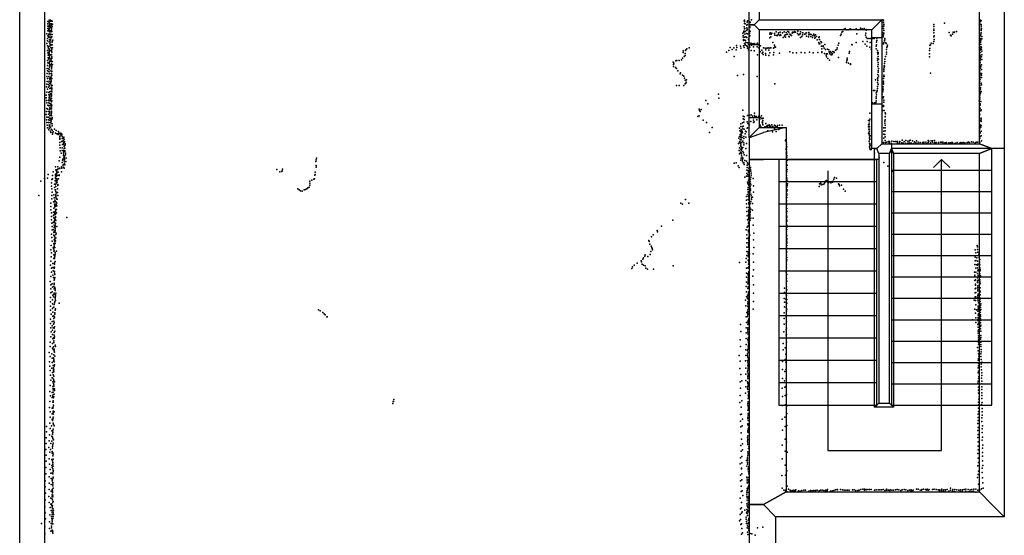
# Model space of a CAD drawing. Extents: x -16507 to -4451, y -8783 to 31162.
# Tile 7 of 11: x -16507 to -4673, y 17384 to 23584. Entities that reach past the tile are written whole.
import ezdxf

# ---------------------------------------------------------------- set-up
doc = ezdxf.new("R2010")
doc.units = 0
for name, color, linetype in [('DOORS', 7, 'continuous'), ('P', 9, 'continuous'), ('ROOMS', 1, 'continuous'), ('THIN', 4, 'continuous'), ('WALLS', 3, 'continuous')]:
    doc.layers.add(name, color=color, linetype=linetype)

msp = doc.modelspace()

# ---------------------------------------------------------------- linework, layer by layer
at = {"layer": 'DOORS'}
for points in [[(-6146.37, 23369.2), (-6146.37, 22569.2), (-6266.37, 22569.2), (-6266.37, 23369.2), (-6146.37, 23369.2)], [(-7620.66, 23283.5), (-7620.66, 22403.5), (-7740.66, 22403.5), (-7740.66, 23283.5), (-7620.66, 23283.5)]]:
    msp.add_lwpolyline(points, dxfattribs=at)
at = {"layer": 'P'}
for p in [(-16169, 23561), (-16151, 23578), (-16148, 23571), (-16138, 23576), (-16134, 23575), (-16131, 23565), (-16124, 23568), (-16115, 23566), (-7801, 23568), (-7797, 23561), (-7794, 23579), (-7764, 23553), (-7758, 23570), (-7730, 23556), (-7713, 23582), (-6141, 23582), (-6124, 23579), (-6124, 23554), (-4962, 23557), (-4959, 23579), (-4949, 23569), (-16170, 23504), (-16169, 23532), (-16169, 23448), (-16167, 23477), (-16156, 23463), (-16154, 23492), (-16153, 23444), (-16152, 23549), (-16152, 23508), (-16150, 23522), (-16148, 23472), (-16148, 23439), (-16146, 23536), (-16142, 23448), (-16139, 23507), (-16137, 23494), (-16134, 23535), (-16134, 23437), (-16133, 23535), (-16126, 23533), (-16125, 23477), (-16124, 23518), (-16123, 23487), (-16123, 23462), (-16123, 23446), (-16122, 23527), (-16120, 23440), (-16115, 23501), (-16111, 23529), (-7804, 23444), (-7802, 23432), (-7799, 23497), (-7796, 23539), (-7796, 23472), (-7791, 23476), (-7789, 23532), (-7789, 23444), (-7788, 23443), (-7769, 23516), (-7767, 23452), (-7766, 23485), (-7765, 23527), (-7763, 23471), (-7736, 23453), (-7733, 23520), (-7730, 23496), (-7730, 23490), (-7728, 23548), (-7726, 23440), (-7414, 23436), (-7366, 23435), (-7318, 23438), (-7273, 23443), (-7264, 23433), (-7219, 23435), (-7196, 23438), (-7193, 23440), (-7181, 23433), (-7155, 23444), (-7123, 23438), (-6624, 23432), (-6614, 23442), (-6596, 23471), (-6587, 23477), (-6573, 23463), (-6551, 23463), (-6524, 23474), (-6505, 23465), (-6476, 23466), (-6453, 23473), (-6429, 23461), (-6403, 23481), (-6380, 23473), (-6358, 23476), (-6335, 23466), (-6335, 23457), (-6128, 23503), (-6125, 23479), (-6122, 23504), (-6122, 23453), (-6121, 23527), (-6119, 23529), (-5521, 23500), (-5520, 23469), (-5520, 23452), (-5518, 23525), (-5391, 23541), (-5288, 23433), (-5273, 23434), (-5248, 23443), (-4961, 23531), (-4952, 23527), (-4952, 23465), (-4951, 23481), (-4951, 23452), (-4949, 23505), (-4947, 23478), (-16180, 23414), (-16171, 23359), (-16171, 23329), (-16167, 23391), (-16157, 23375), (-16155, 23406), (-16154, 23382), (-16152, 23412), (-16151, 23316), (-16150, 23345), (-16148, 23323), (-16140, 23372), (-16139, 23314), (-16138, 23336), (-16137, 23408), (-16137, 23344), (-16136, 23401), (-16127, 23365), (-16126, 23405), (-16121, 23378), (-16117, 23407), (-16117, 23323), (-16109, 23337), (-7816, 23421), (-7813, 23372), (-7811, 23395), (-7809, 23346), (-7807, 23333), (-7796, 23374), (-7793, 23408), (-7790, 23336), (-7782, 23333), (-7778, 23379), (-7770, 23417), (-7768, 23370), (-7758, 23413), (-7748, 23345), (-7744, 23353), (-7737, 23419), (-7737, 23387), (-7730, 23391), (-7491, 23411), (-7491, 23364), (-7485, 23426), (-7480, 23379), (-7473, 23409), (-7468, 23420), (-7436, 23416), (-7434, 23419), (-7430, 23397), (-7411, 23393), (-7400, 23393), (-7392, 23404), (-7386, 23424), (-7370, 23395), (-7365, 23405), (-7357, 23398), (-7338, 23427), (-7329, 23370), (-7313, 23384), (-7308, 23401), (-7301, 23372), (-7296, 23430), (-7289, 23404), (-7280, 23408), (-7264, 23383), (-7257, 23378), (-7250, 23411), (-7241, 23401), (-7232, 23393), (-7222, 23420), (-7203, 23430), (-7158, 23419), (-7147, 23401), (-7136, 23405), (-7127, 23415), (-7121, 23371), (-7107, 23382), (-7099, 23426), (-7097, 23401), (-7095, 23425), (-7074, 23409), (-7058, 23414), (-7054, 23426), (-7049, 23387), (-7027, 23376), (-7025, 23425), (-7023, 23401), (-7022, 23429), (-7010, 23411), (-6999, 23381), (-6993, 23407), (-6978, 23369), (-6975, 23394), (-6962, 23410), (-6955, 23389), (-6949, 23363), (-6948, 23370), (-6944, 23403), (-6928, 23381), (-6922, 23342), (-6903, 23368), (-6897, 23376), (-6892, 23347), (-6876, 23323), (-6641, 23392), (-6632, 23411), (-6446, 23414), (-6375, 23323), (-6340, 23398), (-6339, 23423), (-6332, 23375), (-6323, 23356), (-6321, 23321), (-6301, 23357), (-6282, 23356), (-6251, 23358), (-6236, 23356), (-6207, 23313), (-6204, 23358), (-6204, 23335), (-6132, 23384), (-6128, 23379), (-6127, 23426), (-6124, 23405), (-6123, 23400), (-6119, 23420), (-6112, 23330), (-6110, 23342), (-6109, 23359), (-5521, 23322), (-5520, 23426), (-5518, 23378), (-5516, 23391), (-5515, 23345), (-5335, 23428), (-5318, 23399), (-5310, 23391), (-5296, 23410), (-5278, 23428), (-4958, 23388), (-4957, 23342), (-4955, 23409), (-4953, 23357), (-4953, 23330), (-4949, 23427), (-4942, 23381), (-4942, 23352), (-16179, 23297), (-16173, 23271), (-16172, 23212), (-16165, 23244), (-16158, 23260), (-16154, 23232), (-16153, 23225), (-16151, 23204), (-16149, 23264), (-16145, 23294), (-16140, 23214), (-16134, 23279), (-16134, 23249), (-16133, 23285), (-16133, 23248), (-16130, 23214), (-16126, 23243), (-16126, 23202), (-16123, 23283), (-16119, 23223), (-16117, 23283), (-16115, 23312), (-16111, 23246), (-8532, 23208), (-8503, 23214), (-8501, 23221), (-8488, 23232), (-8462, 23247), (-7984, 23214), (-7969, 23251), (-7943, 23227), (-7925, 23246), (-7897, 23222), (-7892, 23273), (-7886, 23251), (-7845, 23266), (-7838, 23242), (-7806, 23269), (-7800, 23248), (-7797, 23298), (-7787, 23285), (-7787, 23285), (-7786, 23276), (-7779, 23311), (-7768, 23275), (-7765, 23262), (-7758, 23305), (-7758, 23242), (-7748, 23305), (-7747, 23221), (-7744, 23288), (-7741, 23304), (-7741, 23274), (-7732, 23255), (-7718, 23303), (-7716, 23212), (-7714, 23297), (-7713, 23279), (-7696, 23293), (-7688, 23258), (-7678, 23297), (-7678, 23210), (-7657, 23291), (-7645, 23293), (-7644, 23259), (-7640, 23303), (-7630, 23280), (-7627, 23282), (-7623, 23244), (-7616, 23219), (-7606, 23196), (-7603, 23270), (-7588, 23217), (-7567, 23244), (-7547, 23242), (-7538, 23222), (-7527, 23241), (-7523, 23243), (-7511, 23244), (-7503, 23216), (-7500, 23243), (-7483, 23244), (-7479, 23246), (-7455, 23310), (-7448, 23240), (-7441, 23245), (-7434, 23277), (-7430, 23257), (-7422, 23254), (-7251, 23196), (-6903, 23308), (-6896, 23294), (-6890, 23294), (-6870, 23265), (-6868, 23308), (-6865, 23198), (-6864, 23232), (-6850, 23270), (-6848, 23260), (-6837, 23241), (-6831, 23286), (-6820, 23227), (-6796, 23228), (-6783, 23223), (-6777, 23199), (-6762, 23200), (-6732, 23201), (-6722, 23197), (-6701, 23216), (-6686, 23224), (-6681, 23246), (-6670, 23276), (-6663, 23301), (-6532, 23203), (-6506, 23287), (-6500, 23283), (-6455, 23310), (-6344, 23289), (-6325, 23266), (-6290, 23252), (-6283, 23309), (-6272, 23228), (-6213, 23234), (-6212, 23264), (-6207, 23282), (-6197, 23214), (-6125, 23299), (-6125, 23293), (-6122, 23310), (-6095, 23305), (-6092, 23299), (-6089, 23226), (-6086, 23251), (-6082, 23262), (-6077, 23276), (-5571, 23215), (-5569, 23272), (-5569, 23236), (-5562, 23282), (-5559, 23280), (-5550, 23302), (-5528, 23297), (-4961, 23217), (-4958, 23310), (-4957, 23236), (-4956, 23286), (-4956, 23256), (-4946, 23255), (-4946, 23231), (-4944, 23205), (-16174, 23091), (-16168, 23184), (-16164, 23126), (-16163, 23157), (-16158, 23109), (-16156, 23166), (-16151, 23192), (-16151, 23174), (-16148, 23086), (-16147, 23147), (-16147, 23129), (-16147, 23118), (-16137, 23160), (-16134, 23086), (-16133, 23161), (-16133, 23101), (-16130, 23114), (-16130, 23090), (-16124, 23166), (-16124, 23161), (-16122, 23135), (-16122, 23077), (-16121, 23193), (-16121, 23121), (-16116, 23080), (-8621, 23089), (-8609, 23094), (-8581, 23093), (-8551, 23100), (-8539, 23122), (-8531, 23191), (-8522, 23140), (-8510, 23152), (-8509, 23176), (-8011, 23194), (-7921, 23141), (-7639, 23161), (-7584, 23180), (-7577, 23193), (-7570, 23165), (-7542, 23178), (-7537, 23158), (-7502, 23152), (-7489, 23187), (-7447, 23160), (-7443, 23188), (-7374, 23181), (-7215, 23187), (-7169, 23187), (-7115, 23190), (-7072, 23186), (-7014, 23192), (-6972, 23187), (-6915, 23190), (-6867, 23189), (-6834, 23176), (-6815, 23156), (-6810, 23138), (-6809, 23172), (-6797, 23175), (-6795, 23115), (-6774, 23189), (-6772, 23096), (-6768, 23172), (-6753, 23160), (-6749, 23185), (-6744, 23162), (-6739, 23172), (-6718, 23191), (-6664, 23129), (-6564, 23087), (-6562, 23105), (-6561, 23119), (-6539, 23180), (-6196, 23188), (-6196, 23091), (-6195, 23116), (-6192, 23170), (-6190, 23140), (-6188, 23178), (-6187, 23191), (-6184, 23110), (-6110, 23082), (-6109, 23108), (-6099, 23141), (-6090, 23193), (-6090, 23171), (-5572, 23137), (-5570, 23175), (-4963, 23119), (-4962, 23135), (-4962, 23109), (-4961, 23159), (-4961, 23089), (-4960, 23191), (-4945, 23136), (-4944, 23160), (-4944, 23106), (-16177, 22998), (-16172, 22970), (-16171, 23032), (-16168, 23064), (-16157, 22960), (-16156, 22992), (-16151, 23056), (-16151, 22986), (-16151, 22958), (-16150, 23025), (-16150, 23013), (-16148, 23071), (-16143, 23046), (-16133, 23033), (-16133, 22969), (-16128, 23044), (-16126, 22999), (-16126, 22993), (-16125, 23051), (-16122, 22963), (-16121, 23017), (-16121, 22962), (-16121, 22959), (-16113, 23039), (-8653, 23074), (-8649, 23046), (-8647, 23021), (-8643, 23062), (-8624, 23008), (-8611, 22996), (-8598, 22969), (-6570, 23067), (-6544, 23060), (-6523, 23044), (-6521, 23051), (-6192, 23022), (-6190, 23045), (-6189, 23069), (-6187, 22971), (-6183, 22997), (-6121, 22991), (-6121, 22962), (-6119, 22981), (-6118, 23012), (-6116, 23029), (-6113, 23024), (-6111, 23057), (-4967, 22968), (-4965, 23017), (-4964, 23036), (-4964, 22996), (-4962, 23064), (-4953, 23017), (-4947, 23040), (-4945, 22983), (-16182, 22902), (-16178, 22841), (-16176, 22935), (-16173, 22876), (-16156, 22899), (-16153, 22933), (-16151, 22845), (-16147, 22879), (-16144, 22867), (-16143, 22932), (-16133, 22842), (-16131, 22894), (-16131, 22887), (-16131, 22882), (-16128, 22855), (-16125, 22909), (-16124, 22936), (-16122, 22878), (-16120, 22918), (-8570, 22931), (-8564, 22946), (-8539, 22916), (-8525, 22906), (-8516, 22882), (-8509, 22858), (-8492, 22862), (-7880, 22911), (-7808, 22923), (-7645, 22899), (-6219, 22861), (-6197, 22875), (-6194, 22851), (-6193, 22883), (-6193, 22858), (-6192, 22925), (-6190, 22953), (-6184, 22906), (-6125, 22875), (-6124, 22844), (-6122, 22917), (-6122, 22899), (-6118, 22899), (-5560, 22940), (-4968, 22843), (-4964, 22941), (-4964, 22919), (-4963, 22869), (-4962, 22894), (-4947, 22918), (-4946, 22890), (-4945, 22938), (-16183, 22775), (-16181, 22807), (-16172, 22749), (-16161, 22772), (-16159, 22805), (-16157, 22837), (-16148, 22788), (-16144, 22818), (-16143, 22757), (-16139, 22758), (-16137, 22814), (-16134, 22761), (-16131, 22831), (-16131, 22760), (-16127, 22838), (-16126, 22773), (-16123, 22797), (-16120, 22756), (-16119, 22740), (-16118, 22793), (-8612, 22791), (-8581, 22794), (-8523, 22793), (-8507, 22813), (-8502, 22819), (-8498, 22834), (-7432, 22811), (-6244, 22731), (-6229, 22733), (-6201, 22732), (-6198, 22829), (-6198, 22780), (-6197, 22755), (-6190, 22805), (-6189, 22809), (-6132, 22752), (-6131, 22734), (-6130, 22776), (-6129, 22748), (-6126, 22807), (-6125, 22825), (-4970, 22821), (-4966, 22730), (-4965, 22797), (-4959, 22748), (-4957, 22770), (-4951, 22822), (-4951, 22722), (-4946, 22801), (-16188, 22643), (-16187, 22676), (-16184, 22613), (-16179, 22713), (-16161, 22611), (-16156, 22710), (-16156, 22679), (-16154, 22631), (-16153, 22648), (-16149, 22715), (-16148, 22661), (-16145, 22651), (-16145, 22607), (-16144, 22684), (-16144, 22680), (-16144, 22608), (-16138, 22627), (-16136, 22720), (-16136, 22694), (-16135, 22615), (-16128, 22720), (-16127, 22640), (-16126, 22676), (-16126, 22666), (-16124, 22691), (-16124, 22635), (-16119, 22716), (-16119, 22609), (-8260, 22612), (-8108, 22690), (-8105, 22638), (-6214, 22705), (-6214, 22608), (-6211, 22658), (-6211, 22635), (-6210, 22682), (-6205, 22715), (-6140, 22690), (-6139, 22650), (-6132, 22717), (-6128, 22642), (-6123, 22658), (-6121, 22617), (-4974, 22607), (-4968, 22629), (-4967, 22642), (-4965, 22686), (-4965, 22670), (-4960, 22705), (-4957, 22701), (-16182, 22514), (-16181, 22582), (-16168, 22508), (-16167, 22557), (-16158, 22548), (-16155, 22582), (-16146, 22574), (-16145, 22522), (-16145, 22502), (-16140, 22550), (-16135, 22553), (-16133, 22572), (-16127, 22514), (-16126, 22511), (-16125, 22595), (-16125, 22536), (-16125, 22485), (-16123, 22560), (-16122, 22555), (-8342, 22509), (-8337, 22491), (-8315, 22504), (-8238, 22572), (-7816, 22495), (-6256, 22582), (-6232, 22584), (-6218, 22588), (-6131, 22490), (-6126, 22551), (-6123, 22540), (-6122, 22590), (-6115, 22492), (-4970, 22495), (-4964, 22570), (-4964, 22554), (-4964, 22518), (-4955, 22600), (-4954, 22487), (-4952, 22500), (-16189, 22443), (-16185, 22479), (-16183, 22379), (-16182, 22413), (-16164, 22411), (-16162, 22479), (-16162, 22446), (-16159, 22380), (-16150, 22399), (-16148, 22479), (-16147, 22453), (-16146, 22377), (-16144, 22464), (-16143, 22426), (-16139, 22399), (-16136, 22397), (-16129, 22440), (-16126, 22433), (-16125, 22474), (-16124, 22459), (-16123, 22385), (-16118, 22407), (-16117, 22393), (-8356, 22418), (-8340, 22429), (-8329, 22478), (-8294, 22375), (-7813, 22423), (-7812, 22390), (-7801, 22382), (-7799, 22414), (-7760, 22431), (-7736, 22434), (-7722, 22406), (-7715, 22441), (-7698, 22422), (-7689, 22377), (-7686, 22402), (-7677, 22458), (-7677, 22430), (-7677, 22422), (-7671, 22421), (-7662, 22406), (-7660, 22414), (-7653, 22414), (-7651, 22420), (-7646, 22379), (-7624, 22411), (-7622, 22422), (-7612, 22387), (-7602, 22409), (-7592, 22429), (-7588, 22396), (-7579, 22394), (-7575, 22371), (-7573, 22398), (-6306, 22370), (-6295, 22367), (-6290, 22459), (-6290, 22389), (-6106, 22465), (-6105, 22380), (-6104, 22415), (-6103, 22418), (-6101, 22452), (-4970, 22436), (-4970, 22397), (-4968, 22371), (-4966, 22448), (-4951, 22380), (-4950, 22399), (-16180, 22347), (-16178, 22314), (-16173, 22282), (-16159, 22346), (-16156, 22260), (-16154, 22316), (-16153, 22281), (-16150, 22303), (-16144, 22321), (-16141, 22349), (-16135, 22291), (-16129, 22365), (-16129, 22338), (-16128, 22269), (-16117, 22332), (-16116, 22308), (-16116, 22254), (-16088, 22267), (-16068, 22253), (-8254, 22349), (-8185, 22288), (-7855, 22280), (-7839, 22332), (-7839, 22301), (-7837, 22263), (-7836, 22261), (-7821, 22342), (-7820, 22296), (-7817, 22273), (-7810, 22303), (-7802, 22352), (-7800, 22268), (-7762, 22357), (-7762, 22279), (-7761, 22284), (-7756, 22336), (-7741, 22319), (-7721, 22358), (-7686, 22347), (-7679, 22355), (-7607, 22315), (-7599, 22295), (-7584, 22350), (-7581, 22350), (-7579, 22344), (-7578, 22348), (-7577, 22321), (-7575, 22324), (-7552, 22294), (-7538, 22335), (-7531, 22300), (-7521, 22313), (-7517, 22298), (-7511, 22313), (-7497, 22321), (-7491, 22312), (-7490, 22299), (-7477, 22299), (-7465, 22318), (-7454, 22300), (-7436, 22317), (-7434, 22273), (-7428, 22308), (-7422, 22299), (-7403, 22295), (-7403, 22294), (-7399, 22310), (-7383, 22262), (-7374, 22316), (-7344, 22316), (-6307, 22318), (-6306, 22294), (-6303, 22266), (-6297, 22338), (-6296, 22321), (-6293, 22294), (-6293, 22268), (-6119, 22283), (-6109, 22364), (-6108, 22339), (-6105, 22317), (-6104, 22284), (-6104, 22249), (-4969, 22263), (-4968, 22306), (-4967, 22281), (-4966, 22325), (-4953, 22293), (-4952, 22358), (-4950, 22310), (-16138, 22244), (-16131, 22228), (-16111, 22207), (-16108, 22227), (-16106, 22235), (-16075, 22220), (-16059, 22210), (-16048, 22211), (-16045, 22203), (-16039, 22239), (-16035, 22218), (-16024, 22180), (-16024, 22145), (-16023, 22157), (-16020, 22199), (-16019, 22219), (-16012, 22208), (-16009, 22215), (-16007, 22199), (-16001, 22206), (-15998, 22155), (-15997, 22185), (-15986, 22158), (-15983, 22167), (-15977, 22172), (-15972, 22146), (-8215, 22227), (-7863, 22157), (-7855, 22180), (-7853, 22246), (-7849, 22203), (-7846, 22138), (-7841, 22236), (-7841, 22200), (-7839, 22184), (-7838, 22162), (-7836, 22162), (-7835, 22138), (-7834, 22237), (-7832, 22215), (-7830, 22191), (-7825, 22169), (-7822, 22245), (-7818, 22229), (-7805, 22153), (-7803, 22179), (-7789, 22212), (-7782, 22242), (-7779, 22171), (-7775, 22236), (-7514, 22247), (-7459, 22237), (-7414, 22240), (-7301, 22130), (-7297, 22137), (-6305, 22220), (-6297, 22242), (-6296, 22200), (-6295, 22220), (-6295, 22156), (-6293, 22243), (-6293, 22195), (-6293, 22173), (-6289, 22144), (-6288, 22148), (-6286, 22187), (-6120, 22244), (-6120, 22161), (-6119, 22207), (-6107, 22203), (-6105, 22174), (-6105, 22131), (-5901, 22136), (-5857, 22131), (-5805, 22134), (-5589, 22130), (-5511, 22131), (-4968, 22214), (-4966, 22160), (-4965, 22181), (-4964, 22229), (-4952, 22244), (-4950, 22188), (-16026, 22108), (-16026, 22073), (-16019, 22043), (-16004, 22117), (-15998, 22044), (-15993, 22083), (-15987, 22122), (-15983, 22129), (-15981, 22104), (-15981, 22082), (-15974, 22057), (-15974, 22035), (-15973, 22105), (-15967, 22120), (-15966, 22038), (-15963, 22072), (-15961, 22094), (-15960, 22078), (-7868, 22093), (-7857, 22114), (-7857, 22043), (-7846, 22103), (-7844, 22065), (-7841, 22110), (-7840, 22025), (-7839, 22088), (-7837, 22064), (-7836, 22013), (-7833, 22042), (-7832, 22018), (-7829, 22108), (-7827, 22032), (-7817, 22048), (-7815, 22123), (-7804, 22103), (-7803, 22080), (-7781, 22034), (-7773, 22094), (-7301, 22126), (-7296, 22122), (-7294, 22034), (-7293, 22021), (-7290, 22027), (-7289, 22103), (-7289, 22079), (-7288, 22054), (-6296, 22122), (-6294, 22100), (-6292, 22056), (-6288, 22079), (-6287, 22037), (-6286, 22086), (-6286, 22024), (-6284, 22070), (-6274, 22021), (-6123, 22108), (-6102, 22107), (-6083, 22112), (-6063, 22117), (-6058, 22104), (-6053, 22120), (-6031, 22100), (-6026, 22122), (-5999, 22118), (-5982, 22117), (-5974, 22118), (-5958, 22101), (-5955, 22117), (-5931, 22101), (-5929, 22120), (-5905, 22101), (-5887, 22099), (-5875, 22118), (-5860, 22099), (-5832, 22123), (-5832, 22100), (-5815, 22101), (-5813, 22128), (-5798, 22099), (-5789, 22097), (-5778, 22128), (-5762, 22096), (-5754, 22114), (-5735, 22103), (-5727, 22127), (-5709, 22112), (-5708, 22096), (-5684, 22107), (-5658, 22106), (-5640, 22097), (-5639, 22112), (-5614, 22111), (-5610, 22096), (-5591, 22097), (-5588, 22107), (-5580, 22124), (-5565, 22092), (-5560, 22102), (-5553, 22128), (-5536, 22127), (-5536, 22110), (-5511, 22101), (-5509, 22107), (-5494, 22097), (-5492, 22106), (-5465, 22107), (-5438, 22109), (-5422, 22110), (-5413, 22112), (-5412, 22105), (-5392, 22100), (-5385, 22101), (-5367, 22106), (-5339, 22103), (-5321, 22101), (-5304, 22108), (-5295, 22106), (-5294, 22101), (-5266, 22095), (-5258, 22100), (-5241, 22106), (-5212, 22099), (-5195, 22105), (-5181, 22098), (-5166, 22105), (-5148, 22103), (-5121, 22106), (-5102, 22110), (-5092, 22107), (-5066, 22113), (-5046, 22110), (-5024, 22104), (-5011, 22111), (-4996, 22109), (-4967, 22109), (-4947, 22126), (-16024, 21930), (-16019, 22006), (-16008, 21978), (-15997, 22009), (-15994, 21894), (-15988, 21908), (-15980, 21991), (-15980, 21969), (-15980, 21950), (-15979, 22010), (-15979, 21946), (-15976, 21923), (-15970, 21902), (-15968, 21922), (-15967, 21943), (-15965, 21998), (-15963, 22006), (-15957, 21980), (-15957, 21959), (-15950, 21919), (-12944, 21897), (-12941, 21920), (-7859, 22010), (-7857, 21972), (-7844, 21991), (-7842, 21985), (-7841, 21894), (-7836, 21992), (-7835, 21917), (-7834, 21974), (-7833, 21946), (-7832, 21970), (-7818, 21927), (-7818, 21903), (-7816, 22000), (-7815, 21917), (-7806, 21981), (-7801, 21960), (-7773, 21951), (-7293, 21979), (-7291, 21985), (-7291, 21959), (-7291, 21932), (-7291, 21906), (-7290, 22002), (-7289, 21973), (-7286, 21949), (-7286, 21932), (-6234, 21979), (-6176, 21921), (-16078, 21814), (-16071, 21777), (-16060, 21780), (-16054, 21781), (-16048, 21816), (-16045, 21792), (-16034, 21885), (-16025, 21798), (-16025, 21795), (-16004, 21814), (-15999, 21798), (-15998, 21865), (-15988, 21836), (-15979, 21812), (-15975, 21841), (-15972, 21881), (-15972, 21799), (-15968, 21858), (-15965, 21839), (-15953, 21879), (-13416, 21781), (-13350, 21786), (-12948, 21880), (-12945, 21809), (-12942, 21830), (-7921, 21858), (-7896, 21863), (-7873, 21825), (-7861, 21806), (-7818, 21882), (-7818, 21881), (-7811, 21864), (-7803, 21863), (-7798, 21842), (-7791, 21890), (-7771, 21882), (-7768, 21776), (-7762, 21836), (-7762, 21806), (-7760, 21863), (-7753, 21846), (-7747, 21845), (-7742, 21800), (-7737, 21826), (-7725, 21805), (-7724, 21782), (-7291, 21887), (-7290, 21811), (-7289, 21862), (-7284, 21834), (-7283, 21892), (-7283, 21784), (-6119, 21868), (-6073, 21824), (-16207, 21676), (-16172, 21678), (-16163, 21723), (-16119, 21662), (-16113, 21709), (-16113, 21672), (-16104, 21754), (-16078, 21726), (-16077, 21716), (-16075, 21689), (-16075, 21676), (-16067, 21699), (-16065, 21734), (-16064, 21761), (-16064, 21719), (-16061, 21753), (-16061, 21669), (-16060, 21738), (-16054, 21711), (-16045, 21752), (-16040, 21672), (-16034, 21712), (-16032, 21718), (-16004, 21756), (-13379, 21754), (-13358, 21757), (-13352, 21768), (-12973, 21667), (-12964, 21669), (-12961, 21715), (-12956, 21752), (-12955, 21724), (-7790, 21690), (-7771, 21702), (-7767, 21735), (-7756, 21718), (-7755, 21772), (-7755, 21718), (-7751, 21768), (-7750, 21697), (-7747, 21745), (-7741, 21739), (-7741, 21676), (-7723, 21666), (-7718, 21761), (-7718, 21691), (-7716, 21738), (-7716, 21715), (-7693, 21675), (-7290, 21710), (-7289, 21738), (-7288, 21757), (-7287, 21684), (-7286, 21668), (-6723, 21667), (-6714, 21686), (-6691, 21679), (-6009, 21758), (-16252, 21641), (-16126, 21620), (-16124, 21583), (-16120, 21548), (-16087, 21604), (-16087, 21564), (-16082, 21645), (-16076, 21539), (-16075, 21600), (-16074, 21578), (-16072, 21648), (-16070, 21618), (-16064, 21635), (-16058, 21653), (-16055, 21630), (-16052, 21549), (-16050, 21600), (-16048, 21590), (-13162, 21549), (-13147, 21538), (-13072, 21542), (-13056, 21549), (-13043, 21561), (-13028, 21569), (-13020, 21643), (-13020, 21619), (-13020, 21593), (-12996, 21653), (-7761, 21630), (-7757, 21541), (-7754, 21611), (-7752, 21566), (-7747, 21652), (-7746, 21629), (-7743, 21592), (-7734, 21588), (-7726, 21641), (-7726, 21572), (-7724, 21550), (-7723, 21619), (-7718, 21599), (-7687, 21587), (-7293, 21634), (-7285, 21571), (-7284, 21539), (-7282, 21591), (-7280, 21642), (-7279, 21610), (-6897, 21576), (-6893, 21608), (-6882, 21628), (-6877, 21613), (-6873, 21598), (-6853, 21603), (-6837, 21609), (-6831, 21626), (-6823, 21640), (-6808, 21651), (-6792, 21630), (-6782, 21626), (-6758, 21623), (-6736, 21631), (-6729, 21642), (-6666, 21611), (-6659, 21601), (-6652, 21587), (-6631, 21593), (-6604, 21544), (-16275, 21471), (-16120, 21468), (-16120, 21429), (-16116, 21511), (-16095, 21478), (-16093, 21441), (-16080, 21536), (-16074, 21458), (-16074, 21454), (-16072, 21477), (-16071, 21517), (-16071, 21467), (-16070, 21496), (-16069, 21436), (-16060, 21426), (-16056, 21426), (-16054, 21507), (-16050, 21468), (-13131, 21525), (-13110, 21523), (-13088, 21537), (-8503, 21420), (-7772, 21458), (-7759, 21482), (-7752, 21513), (-7751, 21423), (-7748, 21504), (-7746, 21457), (-7745, 21470), (-7740, 21517), (-7740, 21494), (-7740, 21442), (-7739, 21450), (-7732, 21509), (-7723, 21528), (-7719, 21484), (-7714, 21464), (-7711, 21443), (-7711, 21421), (-7698, 21449), (-7687, 21511), (-7287, 21489), (-7287, 21474), (-7287, 21446), (-7285, 21534), (-7285, 21523), (-6584, 21523), (-16132, 21377), (-16132, 21337), (-16101, 21394), (-16098, 21316), (-16087, 21394), (-16087, 21365), (-16086, 21414), (-16086, 21335), (-16083, 21348), (-16077, 21302), (-16075, 21399), (-16074, 21340), (-16071, 21367), (-16069, 21357), (-16065, 21384), (-16065, 21375), (-16064, 21302), (-16059, 21345), (-8559, 21377), (-8542, 21366), (-8465, 21379), (-7771, 21415), (-7770, 21371), (-7769, 21326), (-7748, 21418), (-7745, 21381), (-7745, 21371), (-7745, 21327), (-7744, 21373), (-7737, 21406), (-7736, 21317), (-7734, 21346), (-7731, 21326), (-7728, 21371), (-7718, 21395), (-7718, 21307), (-7700, 21375), (-7290, 21409), (-7289, 21394), (-7289, 21363), (-7289, 21345), (-7288, 21313), (-16131, 21297), (-16126, 21217), (-16125, 21260), (-16102, 21271), (-16100, 21231), (-16095, 21202), (-16092, 21239), (-16092, 21197), (-16087, 21256), (-16087, 21242), (-16085, 21275), (-16084, 21266), (-16084, 21190), (-16079, 21255), (-16078, 21207), (-16077, 21244), (-16076, 21283), (-16076, 21219), (-16064, 21261), (-15940, 21205), (-7768, 21278), (-7764, 21227), (-7749, 21247), (-7748, 21240), (-7748, 21194), (-7747, 21294), (-7745, 21183), (-7744, 21271), (-7744, 21227), (-7743, 21278), (-7743, 21209), (-7737, 21295), (-7732, 21216), (-7728, 21239), (-7727, 21261), (-7726, 21283), (-7721, 21197), (-7700, 21292), (-7690, 21196), (-7290, 21290), (-7289, 21256), (-7289, 21217), (-7288, 21276), (-7287, 21223), (-7287, 21204), (-16124, 21178), (-16122, 21137), (-16118, 21097), (-16104, 21144), (-16094, 21086), (-16093, 21162), (-16091, 21114), (-16088, 21145), (-16087, 21103), (-16083, 21171), (-16082, 21076), (-16081, 21113), (-16081, 21094), (-16078, 21177), (-16078, 21131), (-16077, 21136), (-16073, 21170), (-16060, 21098), (-8794, 21101), (-8657, 21171), (-7765, 21090), (-7761, 21179), (-7750, 21105), (-7747, 21148), (-7747, 21133), (-7742, 21098), (-7741, 21149), (-7741, 21120), (-7739, 21142), (-7727, 21174), (-7692, 21114), (-7289, 21126), (-7288, 21175), (-7287, 21109), (-7286, 21160), (-7286, 21090), (-16123, 21005), (-16120, 20964), (-16116, 21056), (-16105, 21059), (-16095, 21023), (-16095, 20993), (-16091, 21041), (-16090, 20985), (-16087, 20972), (-16086, 21040), (-16085, 21027), (-16085, 20948), (-16081, 21056), (-16080, 21044), (-16073, 20962), (-16071, 20999), (-16070, 21017), (-8914, 20973), (-8894, 20997), (-8844, 21047), (-8841, 21032), (-7774, 21057), (-7768, 20953), (-7767, 20998), (-7750, 21053), (-7747, 20963), (-7747, 20948), (-7746, 21049), (-7746, 21033), (-7745, 20949), (-7744, 21043), (-7741, 21013), (-7741, 20992), (-7740, 20971), (-7733, 20994), (-7684, 21015), (-7289, 21031), (-7289, 21004), (-7288, 21059), (-7288, 20953), (-7287, 20985), (-16129, 20867), (-16117, 20922), (-16105, 20840), (-16097, 20892), (-16092, 20938), (-16091, 20876), (-16091, 20858), (-16090, 20942), (-16085, 20944), (-16084, 20915), (-16083, 20896), (-16083, 20844), (-16081, 20892), (-16075, 20926), (-8946, 20930), (-8941, 20916), (-8935, 20886), (-8917, 20859), (-8911, 20845), (-8905, 20831), (-7767, 20899), (-7766, 20847), (-7749, 20843), (-7748, 20904), (-7747, 20885), (-7747, 20851), (-7745, 20927), (-7744, 20870), (-7741, 20865), (-7687, 20935), (-7684, 20844), (-7289, 20846), (-7287, 20895), (-7286, 20912), (-7286, 20869), (-7285, 20936), (-4998, 20870), (-4996, 20853), (-16133, 20818), (-16129, 20731), (-16125, 20781), (-16097, 20824), (-16097, 20802), (-16097, 20712), (-16096, 20758), (-16095, 20823), (-16092, 20804), (-16087, 20728), (-16087, 20714), (-16086, 20731), (-16084, 20748), (-16082, 20766), (-16081, 20783), (-16063, 20802), (-9010, 20722), (-8994, 20742), (-8990, 20758), (-8958, 20738), (-8929, 20762), (-8922, 20795), (-8902, 20816), (-7777, 20711), (-7767, 20798), (-7767, 20747), (-7753, 20793), (-7752, 20773), (-7750, 20732), (-7748, 20753), (-7748, 20751), (-7745, 20815), (-7743, 20793), (-7736, 20768), (-7691, 20767), (-7291, 20751), (-7289, 20824), (-7288, 20794), (-7288, 20726), (-5023, 20818), (-5023, 20728), (-5015, 20780), (-5001, 20721), (-4993, 20821), (-4992, 20790), (-4977, 20757), (-4976, 20772), (-4975, 20723), (-16138, 20630), (-16134, 20681), (-16125, 20595), (-16111, 20604), (-16110, 20652), (-16093, 20609), (-16090, 20661), (-16088, 20643), (-16088, 20608), (-16081, 20677), (-9148, 20593), (-9140, 20610), (-9122, 20630), (-9086, 20654), (-9038, 20684), (-9032, 20670), (-9026, 20642), (-9016, 20705), (-9008, 20632), (-8988, 20622), (-8981, 20594), (-8653, 20625), (-7855, 20663), (-7781, 20666), (-7773, 20595), (-7755, 20600), (-7750, 20692), (-7748, 20644), (-7747, 20696), (-7745, 20672), (-7743, 20652), (-7743, 20602), (-7742, 20612), (-7740, 20592), (-7738, 20683), (-7736, 20633), (-7686, 20667), (-7291, 20678), (-7291, 20599), (-7290, 20645), (-7286, 20697), (-5028, 20639), (-5024, 20684), (-5016, 20594), (-5013, 20687), (-5008, 20635), (-4994, 20682), (-4994, 20633), (-4994, 20600), (-4990, 20645), (-4971, 20654), (-4970, 20671), (-4968, 20701), (-4967, 20634), (-4967, 20600), (-16132, 20494), (-16126, 20547), (-16110, 20512), (-16106, 20563), (-16099, 20483), (-16094, 20481), (-16091, 20591), (-16087, 20555), (-16087, 20537), (-16085, 20520), (-16084, 20485), (-8962, 20583), (-8890, 20585), (-7772, 20486), (-7770, 20537), (-7757, 20529), (-7750, 20510), (-7750, 20480), (-7749, 20535), (-7746, 20490), (-7745, 20528), (-7744, 20551), (-7694, 20498), (-7687, 20576), (-7293, 20546), (-7292, 20565), (-7292, 20518), (-7288, 20519), (-5033, 20548), (-5026, 20510), (-5026, 20497), (-5015, 20546), (-4994, 20531), (-4993, 20478), (-4992, 20564), (-4988, 20508), (-4987, 20576), (-4965, 20528), (-4964, 20562), (-4963, 20579), (-4961, 20487), (-4960, 20505), (-16140, 20436), (-16133, 20395), (-16118, 20408), (-16111, 20366), (-16096, 20377), (-16093, 20400), (-16092, 20452), (-16091, 20417), (-16090, 20469), (-16086, 20364), (-7776, 20377), (-7771, 20427), (-7756, 20409), (-7753, 20454), (-7752, 20450), (-7750, 20430), (-7750, 20370), (-7749, 20470), (-7749, 20422), (-7748, 20360), (-7747, 20421), (-7738, 20392), (-7689, 20394), (-7314, 20355), (-7290, 20373), (-7289, 20471), (-7286, 20439), (-5026, 20448), (-5018, 20454), (-5018, 20404), (-5018, 20391), (-5017, 20355), (-4993, 20442), (-4993, 20424), (-4989, 20383), (-4989, 20364), (-4987, 20453), (-4968, 20402), (-4966, 20456), (-4966, 20436), (-4963, 20415), (-4963, 20358), (-16136, 20242), (-16133, 20346), (-16131, 20298), (-16116, 20311), (-16108, 20271), (-16099, 20253), (-16095, 20278), (-16093, 20295), (-16092, 20347), (-16081, 20244), (-16080, 20329), (-16079, 20346), (-16076, 20277), (-16075, 20258), (-16074, 20294), (-7772, 20313), (-7771, 20250), (-7760, 20273), (-7756, 20251), (-7755, 20350), (-7750, 20271), (-7747, 20300), (-7746, 20354), (-7746, 20291), (-7745, 20311), (-7688, 20294), (-7315, 20304), (-7296, 20277), (-7289, 20269), (-7287, 20334), (-5025, 20349), (-5025, 20250), (-5023, 20298), (-5015, 20253), (-5014, 20302), (-4992, 20269), (-4990, 20345), (-4990, 20247), (-4989, 20325), (-4987, 20283), (-4967, 20303), (-4965, 20239), (-4963, 20318), (-4962, 20277), (-16138, 20138), (-16137, 20191), (-16113, 20216), (-16113, 20165), (-16102, 20127), (-16096, 20126), (-16092, 20160), (-16087, 20177), (-16085, 20193), (-16079, 20227), (-16076, 20209), (-16032, 20174), (-7782, 20211), (-7779, 20144), (-7758, 20231), (-7755, 20172), (-7754, 20192), (-7754, 20133), (-7751, 20185), (-7750, 20153), (-7749, 20233), (-7749, 20214), (-7748, 20131), (-7743, 20232), (-7687, 20196), (-7318, 20232), (-7316, 20185), (-7315, 20129), (-7297, 20224), (-7295, 20122), (-7293, 20186), (-7287, 20219), (-7285, 20174), (-5036, 20210), (-5019, 20207), (-5017, 20155), (-4992, 20228), (-4989, 20205), (-4988, 20140), (-4988, 20118), (-4983, 20177), (-4965, 20219), (-4963, 20194), (-4958, 20147), (-4958, 20124), (-4956, 20165), (-16137, 20089), (-16130, 20042), (-16114, 20112), (-16108, 20068), (-16107, 20018), (-16097, 20022), (-16087, 20007), (-16085, 20058), (-16085, 20041), (-16082, 20091), (-16078, 20108), (-12914, 20094), (-12897, 20081), (-12865, 20061), (-12848, 20046), (-12836, 20034), (-12816, 20009), (-12813, 20010), (-7775, 20010), (-7769, 20064), (-7759, 20015), (-7757, 20054), (-7756, 20093), (-7755, 20045), (-7754, 20074), (-7754, 20034), (-7747, 20114), (-7741, 20116), (-7740, 20040), (-7740, 20037), (-7691, 20104), (-7317, 20060), (-7294, 20008), (-7291, 20079), (-7288, 20023), (-7287, 20101), (-5027, 20101), (-5020, 20054), (-5008, 20094), (-4989, 20077), (-4988, 20098), (-4988, 20030), (-4985, 20003), (-4983, 20046), (-4964, 20088), (-4961, 20063), (-4959, 20014), (-4958, 20035), (-4956, 20100), (-16138, 19982), (-16136, 19931), (-16116, 19954), (-16115, 19903), (-16099, 19924), (-16096, 19957), (-16095, 19991), (-16094, 19940), (-16090, 19890), (-7845, 19917), (-7773, 19943), (-7755, 19957), (-7754, 19917), (-7752, 19937), (-7749, 19976), (-7747, 19956), (-7745, 19985), (-7745, 19920), (-7319, 19989), (-7318, 19923), (-7295, 19931), (-7289, 19954), (-5056, 19976), (-5016, 19999), (-5014, 19942), (-4989, 19917), (-4988, 19963), (-4986, 19888), (-4985, 19981), (-4984, 19934), (-4960, 19992), (-4958, 19893), (-4957, 19965), (-4957, 19940), (-4954, 19911), (-16134, 19879), (-16134, 19771), (-16129, 19830), (-16114, 19850), (-16113, 19798), (-16105, 19879), (-16091, 19873), (-16091, 19822), (-16091, 19789), (-16089, 19772), (-16084, 19839), (-7840, 19836), (-7777, 19818), (-7774, 19879), (-7757, 19878), (-7756, 19874), (-7756, 19858), (-7756, 19839), (-7756, 19819), (-7752, 19800), (-7751, 19797), (-7741, 19780), (-7322, 19830), (-7296, 19858), (-7295, 19790), (-7289, 19876), (-7289, 19800), (-4988, 19816), (-4985, 19837), (-4981, 19856), (-4981, 19781), (-4957, 19867), (-4956, 19763), (-4955, 19839), (-4953, 19785), (-16140, 19708), (-16139, 19653), (-16113, 19688), (-16109, 19747), (-16102, 19758), (-16100, 19648), (-16098, 19721), (-16096, 19704), (-16094, 19755), (-16079, 19671), (-16076, 19654), (-7848, 19735), (-7845, 19652), (-7777, 19750), (-7776, 19678), (-7756, 19738), (-7754, 19741), (-7752, 19659), (-7751, 19722), (-7748, 19702), (-7748, 19682), (-7747, 19761), (-7746, 19663), (-7745, 19741), (-7331, 19688), (-7289, 19707), (-4984, 19734), (-4984, 19680), (-4982, 19757), (-4982, 19705), (-4960, 19741), (-4956, 19653), (-4955, 19708), (-4955, 19679), (-16152, 19582), (-16142, 19535), (-16121, 19564), (-16111, 19635), (-16106, 19618), (-16096, 19552), (-16094, 19620), (-16092, 19603), (-16088, 19586), (-16086, 19536), (-7859, 19546), (-7780, 19544), (-7778, 19613), (-7761, 19605), (-7759, 19546), (-7758, 19565), (-7757, 19526), (-7755, 19623), (-7751, 19585), (-7749, 19643), (-7744, 19643), (-7744, 19583), (-7743, 19623), (-7331, 19613), (-7308, 19638), (-7298, 19561), (-4993, 19641), (-4985, 19600), (-4981, 19565), (-4979, 19536), (-4954, 19566), (-4953, 19535), (-4951, 19591), (-4949, 19616), (-16148, 19471), (-16145, 19416), (-16118, 19512), (-16115, 19460), (-16105, 19426), (-16101, 19518), (-16100, 19478), (-16098, 19501), (-16097, 19484), (-16093, 19468), (-16092, 19417), (-16089, 19434), (-7848, 19476), (-7783, 19480), (-7760, 19487), (-7757, 19427), (-7754, 19467), (-7753, 19445), (-7751, 19408), (-7749, 19510), (-7749, 19506), (-7746, 19485), (-7745, 19447), (-7744, 19427), (-7339, 19472), (-7305, 19497), (-7298, 19465), (-4986, 19488), (-4983, 19423), (-4982, 19511), (-4981, 19449), (-4950, 19410), (-4949, 19498), (-4949, 19440), (-4944, 19464), (-16139, 19365), (-16138, 19308), (-16120, 19393), (-16113, 19343), (-16104, 19313), (-16102, 19382), (-16100, 19365), (-16099, 19399), (-16098, 19348), (-16096, 19297), (-16095, 19375), (-7851, 19388), (-7841, 19318), (-7779, 19395), (-7779, 19320), (-7758, 19349), (-7757, 19299), (-7756, 19290), (-7754, 19370), (-7753, 19329), (-7753, 19309), (-7750, 19388), (-7339, 19378), (-7312, 19354), (-7297, 19378), (-4988, 19339), (-4987, 19398), (-4982, 19359), (-4980, 19293), (-4946, 19374), (-4944, 19305), (-4943, 19337), (-16139, 19184), (-16134, 19251), (-16118, 19278), (-16111, 19277), (-16108, 19231), (-16108, 19171), (-16102, 19262), (-16099, 19210), (-16098, 19193), (-16097, 19245), (-16096, 19176), (-16090, 19229), (-7847, 19229), (-7829, 19240), (-7780, 19245), (-7759, 19231), (-7756, 19270), (-7756, 19211), (-7755, 19217), (-7755, 19171), (-7753, 19190), (-7744, 19207), (-7339, 19268), (-7314, 19242), (-7296, 19269), (-7293, 19176), (-4991, 19213), (-4985, 19237), (-4984, 19270), (-4945, 19275), (-4943, 19239), (-4943, 19204), (-16146, 19113), (-16138, 19062), (-16116, 19099), (-16110, 19069), (-16106, 19132), (-16106, 19105), (-16103, 19150), (-16092, 19082), (-16090, 19143), (-16088, 19126), (-7849, 19065), (-7843, 19151), (-7783, 19092), (-7781, 19169), (-7758, 19151), (-7755, 19137), (-7751, 19068), (-7750, 19110), (-7745, 19089), (-7741, 19167), (-7741, 19069), (-7341, 19154), (-7339, 19054), (-7310, 19164), (-7308, 19066), (-7292, 19075), (-4983, 19165), (-4982, 19129), (-4982, 19094), (-4944, 19138), (-4943, 19170), (-4943, 19065), (-4942, 19097), (-16144, 18991), (-16115, 19039), (-16108, 19051), (-16108, 18983), (-16105, 19035), (-16105, 19001), (-16104, 18983), (-16100, 18949), (-16095, 19047), (-12020, 18968), (-12019, 18992), (-12012, 18994), (-12008, 19016), (-7852, 18981), (-7829, 19000), (-7757, 18970), (-7756, 18950), (-7753, 18990), (-7750, 19030), (-7747, 19049), (-7740, 18944), (-7337, 18944), (-7307, 18952), (-4983, 18986), (-4983, 18951), (-4980, 19019), (-4976, 19050), (-4945, 18956), (-4943, 19028), (-4937, 18982), (-16147, 18922), (-16140, 18867), (-16117, 18846), (-16115, 18911), (-16107, 18912), (-16106, 18840), (-16104, 18930), (-16104, 18859), (-16103, 18877), (-16094, 18870), (-7843, 18835), (-7835, 18924), (-7831, 18842), (-7754, 18887), (-7752, 18848), (-7751, 18827), (-7750, 18929), (-7748, 18908), (-7748, 18888), (-7292, 18934), (-7286, 18847), (-4986, 18841), (-4983, 18873), (-4982, 18911), (-4939, 18908), (-4939, 18868), (-4939, 18830), (-16144, 18731), (-16139, 18803), (-16126, 18701), (-16115, 18781), (-16111, 18766), (-16106, 18786), (-16105, 18732), (-16104, 18805), (-16100, 18715), (-16094, 18699), (-7844, 18757), (-7824, 18700), (-7818, 18782), (-7756, 18803), (-7756, 18716), (-7755, 18787), (-7755, 18725), (-7752, 18766), (-7752, 18704), (-7748, 18806), (-7341, 18781), (-7311, 18806), (-7285, 18705), (-4990, 18727), (-4988, 18766), (-4985, 18800), (-4944, 18798), (-4942, 18753), (-4936, 18699), (-16186, 18693), (-16185, 18627), (-16148, 18591), (-16142, 18666), (-16122, 18641), (-16111, 18601), (-16109, 18639), (-16109, 18620), (-16106, 18658), (-7839, 18689), (-7836, 18616), (-7757, 18628), (-7757, 18580), (-7754, 18642), (-7750, 18662), (-7750, 18620), (-7745, 18681), (-7340, 18648), (-7307, 18691), (-4990, 18643), (-4988, 18595), (-4986, 18679), (-4939, 18620), (-4938, 18662), (-16189, 18487), (-16188, 18555), (-16151, 18519), (-16134, 18487), (-16120, 18576), (-16119, 18516), (-16114, 18563), (-16108, 18472), (-16107, 18546), (-16105, 18492), (-16102, 18530), (-7841, 18464), (-7833, 18538), (-7820, 18483), (-7759, 18560), (-7759, 18517), (-7756, 18538), (-7756, 18495), (-7755, 18530), (-7755, 18474), (-7344, 18467), (-7308, 18540), (-7290, 18503), (-4990, 18559), (-4987, 18506), (-4937, 18527), (-4934, 18565), (-4930, 18467), (-16191, 18414), (-16188, 18347), (-16157, 18439), (-16146, 18385), (-16135, 18416), (-16117, 18372), (-16116, 18393), (-16114, 18450), (-16112, 18432), (-16110, 18376), (-16103, 18360), (-7837, 18395), (-7819, 18413), (-7756, 18389), (-7755, 18346), (-7753, 18366), (-7747, 18429), (-7745, 18450), (-7308, 18394), (-7283, 18385), (-4989, 18368), (-4986, 18457), (-4985, 18410), (-4936, 18432), (-4933, 18380), (-16189, 18276), (-16153, 18304), (-16147, 18239), (-16121, 18296), (-16111, 18278), (-16110, 18240), (-16108, 18338), (-16108, 18260), (-16106, 18300), (-7846, 18242), (-7842, 18317), (-7829, 18257), (-7826, 18332), (-7772, 18282), (-7761, 18261), (-7759, 18304), (-7759, 18282), (-7758, 18325), (-7758, 18238), (-7344, 18303), (-7308, 18229), (-4985, 18312), (-4982, 18258), (-4935, 18336), (-4933, 18281), (-16193, 18123), (-16191, 18198), (-16142, 18174), (-16134, 18132), (-16121, 18223), (-16117, 18199), (-16115, 18130), (-16108, 18121), (-16107, 18182), (-16104, 18215), (-16104, 18164), (-16103, 18145), (-7843, 18106), (-7832, 18183), (-7831, 18190), (-7827, 18121), (-7766, 18216), (-7753, 18170), (-7752, 18192), (-7749, 18146), (-7745, 18212), (-7744, 18122), (-7286, 18158), (-4989, 18221), (-4988, 18114), (-4983, 18155), (-4938, 18192), (-4937, 18137), (-4929, 18223), (-16201, 18038), (-16152, 18012), (-16151, 18086), (-16127, 18067), (-16127, 17994), (-16117, 18038), (-16115, 18058), (-16112, 18051), (-16110, 18020), (-16109, 17999), (-16105, 18083), (-16103, 18076), (-7843, 18037), (-7827, 18052), (-7768, 18084), (-7764, 18060), (-7763, 18037), (-7762, 18014), (-7757, 18015), (-7749, 18035), (-7748, 18079), (-7745, 18055), (-7346, 18101), (-7301, 18105), (-4996, 18079), (-4984, 18000), (-4933, 18074), (-4931, 18015), (-16199, 17966), (-16198, 17892), (-16152, 17935), (-16130, 17914), (-16118, 17934), (-16117, 17872), (-16116, 17914), (-16114, 17893), (-16113, 17927), (-16113, 17907), (-16108, 17979), (-16105, 17952), (-7835, 17974), (-7834, 17911), (-7824, 17919), (-7769, 17880), (-7766, 17902), (-7765, 17948), (-7763, 17924), (-7758, 17925), (-7753, 17899), (-7752, 17968), (-7752, 17945), (-7744, 17987), (-7741, 17871), (-7342, 17950), (-7324, 17925), (-7304, 17925), (-7301, 17910), (-7284, 17973), (-7281, 17907), (-7266, 17940), (-7247, 17927), (-7240, 17910), (-7228, 17914), (-7223, 17924), (-7207, 17919), (-7203, 17927), (-7186, 17920), (-7179, 17930), (-7146, 17919), (-7125, 17915), (-7105, 17923), (-7084, 17926), (-7064, 17925), (-7024, 17916), (-7004, 17921), (-6983, 17920), (-6963, 17922), (-6943, 17922), (-6923, 17926), (-6897, 17920), (-6883, 17925), (-6863, 17925), (-6841, 17924), (-6821, 17919), (-6816, 17926), (-6801, 17917), (-6796, 17933), (-6761, 17916), (-6740, 17920), (-6720, 17921), (-6700, 17930), (-6680, 17936), (-6676, 17931), (-6640, 17933), (-6619, 17930), (-6598, 17926), (-6578, 17926), (-6558, 17928), (-6537, 17926), (-6497, 17930), (-6477, 17931), (-6456, 17922), (-6435, 17923), (-6416, 17925), (-6396, 17936), (-6375, 17939), (-6355, 17937), (-6354, 17928), (-6334, 17936), (-6334, 17929), (-6314, 17934), (-6293, 17935), (-6274, 17933), (-6231, 17928), (-6211, 17931), (-6190, 17932), (-6169, 17929), (-6149, 17930), (-6128, 17933), (-6109, 17922), (-6088, 17937), (-6087, 17925), (-6068, 17925), (-6065, 17928), (-6047, 17924), (-6045, 17931), (-6024, 17925), (-6003, 17926), (-5982, 17932), (-5962, 17936), (-5940, 17931), (-5917, 17922), (-5899, 17930), (-5878, 17935), (-5856, 17929), (-5833, 17923), (-5812, 17926), (-5794, 17919), (-5792, 17930), (-5774, 17922), (-5769, 17925), (-5730, 17937), (-5709, 17937), (-5684, 17926), (-5669, 17927), (-5665, 17935), (-5644, 17937), (-5621, 17935), (-5604, 17925), (-5601, 17937), (-5582, 17926), (-5577, 17933), (-5535, 17935), (-5515, 17940), (-5491, 17936), (-5468, 17929), (-5451, 17917), (-5446, 17932), (-5429, 17921), (-5425, 17937), (-5407, 17915), (-5401, 17929), (-5383, 17910), (-5380, 17932), (-5358, 17933), (-5341, 17915), (-5321, 17928), (-5318, 17949), (-5296, 17917), (-5291, 17934), (-5270, 17909), (-5269, 17936), (-5243, 17929), (-5219, 17925), (-5203, 17912), (-5198, 17929), (-5181, 17914), (-5176, 17932), (-5155, 17936), (-5135, 17913), (-5134, 17940), (-5109, 17905), (-5107, 17933), (-5088, 17909), (-5083, 17929), (-5065, 17910), (-5062, 17935), (-5042, 17914), (-5039, 17938), (-5016, 17938), (-5015, 17902), (-4990, 17928), (-4967, 17929), (-4947, 17942), (-4927, 17951), (-16201, 17810), (-16155, 17852), (-16153, 17778), (-16133, 17832), (-16132, 17758), (-16120, 17828), (-16119, 17764), (-16117, 17851), (-16114, 17809), (-16110, 17867), (-16110, 17846), (-16110, 17781), (-16106, 17791), (-7846, 17830), (-7833, 17777), (-7817, 17861), (-7766, 17856), (-7766, 17763), (-7765, 17833), (-7762, 17808), (-7753, 17783), (-7752, 17830), (-7751, 17759), (-7749, 17805), (-7748, 17851), (-16203, 17727), (-16199, 17653), (-16142, 17719), (-16130, 17680), (-16121, 17741), (-16117, 17721), (-16116, 17656), (-16116, 17634), (-16115, 17678), (-16113, 17701), (-16111, 17738), (-16106, 17653), (-16103, 17700), (-16102, 17679), (-16102, 17634), (-7846, 17634), (-7843, 17702), (-7832, 17649), (-7831, 17714), (-7823, 17665), (-7790, 17684), (-7773, 17653), (-7766, 17692), (-7764, 17668), (-7762, 17737), (-7762, 17645), (-7757, 17720), (-7753, 17712), (-7753, 17664), (-7750, 17687), (-7748, 17733), (-16246, 17527), (-16195, 17581), (-16150, 17544), (-16146, 17630), (-16127, 17524), (-16124, 17611), (-16122, 17609), (-16121, 17587), (-16119, 17520), (-16118, 17566), (-16118, 17544), (-16109, 17585), (-16107, 17520), (-16106, 17609), (-7857, 17558), (-7842, 17574), (-7831, 17523), (-7775, 17576), (-7774, 17600), (-7771, 17550), (-7770, 17525), (-7761, 17621), (-7755, 17520), (-7752, 17567), (-7746, 17539), (-7742, 17587), (-16205, 17484), (-16204, 17403), (-16148, 17464), (-16134, 17432), (-16123, 17495), (-16123, 17472), (-16117, 17446), (-16111, 17426), (-16110, 17432), (-16108, 17410), (-7839, 17514), (-7830, 17398), (-7827, 17464), (-7818, 17412), (-7763, 17474), (-7760, 17497), (-7758, 17421), (-7747, 17491), (-7747, 17467), (-7744, 17440), (-7741, 17448), (-7728, 17406), (-7709, 17402), (-7640, 17475), (-7574, 17483), (-7757, 17395), (-7668, 17385)]:
    msp.add_point(p, dxfattribs=at)
at = {"layer": 'ROOMS'}
for points in [[(-7735.54, 17755.7), (-7735.54, 21900.6), (-7735.54, 22167.1), (-7740.66, 22167.1), (-7740.66, 23522.4), (-7740.66, 24802.2), (-7740.66, 25705.3), (-7740.66, 27472.4), (-8724.72, 27472.4), (-8664.72, 27468.2), (-8664.72, 27230.2), (-16206.7, 27230.2), (-16206.7, -3761.03)], [(-4972.77, 22092.8), (-4972.77, 25575.3), (-5810.03, 25575.3), (-6106.09, 25575.3), (-6106.09, 24792.2), (-7620.66, 24792.2), (-7620.66, 23582.4), (-6146.37, 23582.4), (-6146.37, 22092.8), (-6028.71, 22092.8), (-4972.77, 22092.8)], [(-7295.54, 22287.1), (-7295.54, 21900.6), (-6231.37, 21900.6), (-6231.37, 22032.8), (-6266.37, 22032.8), (-6266.37, 23462.4), (-7620.66, 23462.4), (-7620.66, 22287.1), (-7295.54, 22287.1)], [(-7295.54, 21900.6), (-7295.54, 17905.7), (-4972.77, 17905.7), (-4972.77, 21972.8), (-6003.71, 21972.8), (-6003.71, 18923.3), (-6231.37, 18923.3), (-6231.37, 21900.6), (-7295.54, 21900.6)], [(-6053.71, 21972.8), (-6181.37, 21972.8), (-6181.37, 21900.6), (-6181.37, 18973.3), (-6053.71, 18973.3), (-6053.71, 21972.8)], [(-7734.08, 4616.12), (-7734.08, 17755.7)]]:
    msp.add_lwpolyline(points, dxfattribs=at)
at = {"layer": 'THIN'}
for points in [[(-6028.71, 22032.8), (-6028.71, 18948.3)], [(-4822.77, 22032.8), (-6028.71, 22032.8)], [(-4822.77, 18948.3), (-4822.77, 22032.8)], [(-7380.83, 21900.6), (-7380.83, 18948.3)], [(-6206.37, 21900.6), (-7380.83, 21900.6)], [(-6206.37, 18948.3), (-6206.37, 21900.6)], [(-5425.74, 21904.3), (-5525.74, 21804.3)], [(-5425.74, 21775.7), (-5425.74, 21904.3)], [(-5425.74, 21904.3), (-5325.74, 21804.3)], [(-6028.71, 21775.7), (-4822.77, 21775.7)], [(-5425.74, 21518.7), (-5425.74, 21775.7)], [(-6793.6, 21766.4), (-6793.6, 21632.2)], [(-6206.37, 21632.2), (-7380.83, 21632.2)], [(-6793.6, 21632.2), (-6793.6, 21363.8)], [(-6028.71, 21518.7), (-4822.77, 21518.7)], [(-5425.74, 21261.7), (-5425.74, 21518.7)], [(-6206.37, 21363.8), (-7380.83, 21363.8)], [(-6793.6, 21363.8), (-6793.6, 21095.4)], [(-6028.71, 21261.7), (-4822.77, 21261.7)], [(-5425.74, 21004.6), (-5425.74, 21261.7)], [(-6206.37, 21095.4), (-7380.83, 21095.4)], [(-6793.6, 21095.4), (-6793.6, 20827)], [(-6028.71, 21004.6), (-4822.77, 21004.6)], [(-5425.74, 20747.6), (-5425.74, 21004.6)], [(-6206.37, 20827), (-7380.83, 20827)], [(-6793.6, 20827), (-6793.6, 20558.6)], [(-6028.71, 20747.6), (-4822.77, 20747.6)], [(-5425.74, 20490.5), (-5425.74, 20747.6)], [(-6206.37, 20558.6), (-7380.83, 20558.6)], [(-6793.6, 20558.6), (-6793.6, 20290.2)], [(-6028.71, 20490.5), (-4822.77, 20490.5)], [(-5425.74, 20233.5), (-5425.74, 20490.5)], [(-6206.37, 20290.2), (-7380.83, 20290.2)], [(-6793.6, 20290.2), (-6793.6, 20021.8)], [(-6028.71, 20233.5), (-4822.77, 20233.5)], [(-5425.74, 19976.4), (-5425.74, 20233.5)], [(-6206.37, 20021.8), (-7380.83, 20021.8)], [(-6793.6, 20021.8), (-6793.6, 19753.4)], [(-6028.71, 19976.4), (-4822.77, 19976.4)], [(-5425.74, 19719.4), (-5425.74, 19976.4)], [(-6206.37, 19753.4), (-7380.83, 19753.4)], [(-6793.6, 19753.4), (-6793.6, 19485.1)], [(-6028.71, 19719.4), (-4822.77, 19719.4)], [(-5425.74, 19462.4), (-5425.74, 19719.4)], [(-6206.37, 19485.1), (-7380.83, 19485.1)], [(-6793.6, 19485.1), (-6793.6, 18402.5)], [(-6028.71, 19462.4), (-4822.77, 19462.4)], [(-5425.74, 19205.3), (-5425.74, 19462.4)], [(-6206.37, 19216.7), (-7380.83, 19216.7)], [(-6028.71, 19205.3), (-4822.77, 19205.3)], [(-5425.74, 18402.5), (-5425.74, 19205.3)], [(-7380.83, 18948.3), (-6206.37, 18948.3)], [(-6028.71, 18948.3), (-4822.77, 18948.3)], [(-6793.6, 18402.5), (-5425.74, 18402.5)]]:
    msp.add_lwpolyline(points, dxfattribs=at)
at = {"layer": 'WALLS'}
for points in [[(-16206.7, 27230.2), (-16206.7, -3761.03), (-16356.7, -3821.03), (-16506.7, -3821.03), (-16506.7, 27230.2), (-16356.7, 27230.2)], [(-4672.77, 25705.3), (-4672.77, 22032.8), (-4822.77, 22032.8), (-4972.77, 22092.8), (-4972.77, 25575.3), (-4822.77, 25705.3)], [(-7620.66, 24792.2), (-7620.66, 23582.4), (-7680.66, 23522.4), (-7740.66, 23522.4), (-7740.66, 24802.2), (-7680.66, 24802.2)], [(-7620.66, 23582.4), (-6146.37, 23582.4), (-6206.37, 23522.4), (-6266.37, 23462.4), (-7620.66, 23462.4), (-7680.66, 23522.4)], [(-6146.37, 23582.4), (-6146.37, 22092.8), (-6206.37, 22032.8), (-6266.37, 22032.8), (-6266.37, 23462.4), (-6206.37, 23522.4)], [(-7620.66, 23462.4), (-7620.66, 22287.1), (-7680.66, 22227.1), (-7740.66, 22167.1), (-7740.66, 23522.4), (-7680.66, 23522.4)], [(-7735.54, 22167.1), (-7740.66, 22167.1), (-7680.66, 22227.1), (-7620.66, 22287.1), (-7295.54, 22287.1), (-7568.58, 22227.1)], [(-7295.54, 22287.1), (-7295.54, 21900.6), (-7568.58, 21900.6), (-7735.54, 21900.6), (-7735.54, 22167.1), (-7568.58, 22227.1)], [(-6181.37, 21972.8), (-6181.37, 21900.6), (-6206.37, 21900.6), (-6231.37, 21900.6), (-6231.37, 22032.8), (-6206.37, 22032.8)], [(-6146.37, 22092.8), (-6028.71, 22092.8), (-6028.71, 22032.8), (-6053.71, 21972.8), (-6181.37, 21972.8), (-6206.37, 22032.8)], [(-6053.71, 18973.3), (-6053.71, 21972.8), (-6028.71, 22032.8), (-6003.71, 21972.8), (-6003.71, 18923.3), (-6028.71, 18948.3)], [(-6028.71, 22092.8), (-4972.77, 22092.8), (-4822.77, 22032.8), (-4972.77, 21972.8), (-6003.71, 21972.8), (-6028.71, 22032.8)], [(-4672.77, 22032.8), (-4672.77, 17605.7), (-4822.77, 17755.7), (-4972.77, 17905.7), (-4972.77, 21972.8), (-4822.77, 22032.8)], [(-7295.54, 21900.6), (-7295.54, 17905.7), (-7568.58, 17755.7), (-7735.54, 17755.7), (-7735.54, 21900.6), (-7568.58, 21900.6)], [(-6206.37, 21900.6), (-6231.37, 21900.6), (-7295.54, 21900.6), (-7568.58, 21900.6)], [(-6181.37, 21900.6), (-6181.37, 18973.3), (-6206.37, 18948.3), (-6231.37, 18923.3), (-6231.37, 21900.6), (-6206.37, 21900.6)], [(-6181.37, 18973.3), (-6053.71, 18973.3), (-6028.71, 18948.3), (-6003.71, 18923.3), (-6231.37, 18923.3), (-6206.37, 18948.3)], [(-4672.77, 17605.7), (-7424.08, 17605.7), (-7568.58, 17755.7), (-7295.54, 17905.7), (-4972.77, 17905.7), (-4822.77, 17755.7)], [(-7424.08, 17605.7), (-7424.08, 4766.12), (-7568.58, 4616.12), (-7734.08, 4616.12), (-7734.08, 17755.7), (-7568.58, 17755.7)]]:
    msp.add_lwpolyline(points, dxfattribs=at)

doc.saveas('drawing.dxf')
